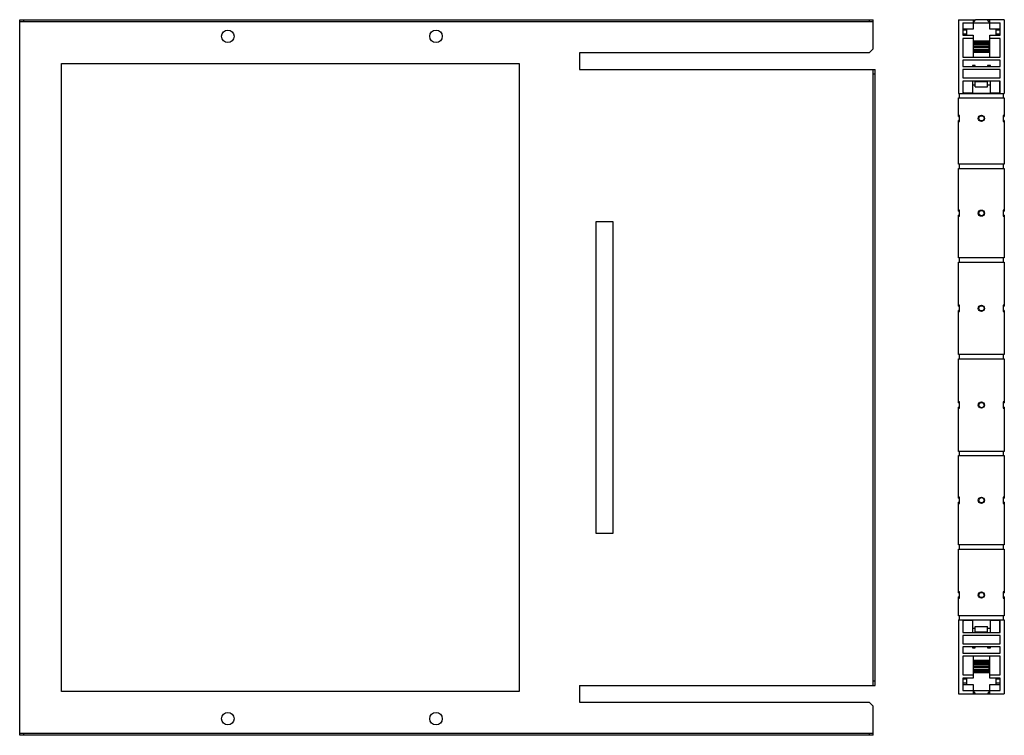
# Model space of a CAD drawing. Header units: millimetres. Extents: x 217 to 1837, y 866 to 2045.
# Tile 4 of 9: x 884 to 1357, y 866 to 1210. Entities that reach past the tile are written whole.
import ezdxf

# ---------------------------------------------------------------- set-up
doc = ezdxf.new("R2010")
doc.units = ezdxf.units.MM
doc.header["$LTSCALE"] = 188.785996
doc.layers.get('0').update_dxf_attribs({"linetype": 'CONTINUOUS'})

msp = doc.modelspace()

# ---------------------------------------------------------------- linework, layer by layer
at = {"color": 7, "linetype": 'Continuous'}
for p, q in [((884.44, 1209.66), (1294.44, 1209.66)), ((884.44, 865.66), (884.44, 1209.66)), ((1294.44, 1208.66), (884.44, 1208.66)), ((886.44, 1208.66), (886.44, 1209.66)), ((1292.44, 1209.66), (1292.44, 1208.66)), ((1294.44, 1195.66), (1294.44, 1209.66)), ((1335.44, 1209.66), (1343.58, 1209.66)), ((1335.44, 1209.66), (1335.44, 1174.16)), ((1337.44, 1208.16), (1355.44, 1208.16)), ((1337.44, 1208.16), (1337.44, 1202.16)), ((1342.44, 1209.66), (1342.44, 1205.16)), ((1342.44, 1208.16), (1343.58, 1209.66)), ((1349.29, 1209.66), (1343.58, 1209.66)), ((1350.44, 1208.16), (1349.29, 1209.66)), ((1357.44, 1209.66), (1349.3, 1209.66)), ((1350.44, 1205.16), (1350.44, 1209.66)), ((1355.44, 1202.16), (1355.44, 1208.16)), ((1357.44, 1209.66), (1357.44, 1174.16)), ((1342.44, 1205.16), (1337.44, 1205.16)), ((1339.44, 1204.66), (1337.44, 1204.66)), ((1339.44, 1202.66), (1337.44, 1202.66)), ((1337.44, 1202.16), (1342.44, 1202.16)), ((1339.44, 1202.16), (1339.44, 1205.16)), ((1342.44, 1202.16), (1342.44, 1191.66)), ((1355.44, 1205.16), (1350.44, 1205.16)), ((1350.44, 1202.16), (1355.44, 1202.16)), ((1350.44, 1191.66), (1350.44, 1202.16)), ((1353.44, 1205.16), (1353.44, 1202.16)), ((1355.44, 1204.66), (1353.44, 1204.66)), ((1355.44, 1202.66), (1353.44, 1202.66)), ((1342.44, 1200.66), (1337.44, 1200.66)), ((1337.44, 1200.66), (1337.44, 1191.66)), ((1350.19, 1199.36), (1342.69, 1199.36)), ((1342.69, 1193.96), (1342.69, 1199.36)), ((1350.19, 1199.21), (1342.69, 1199.21)), ((1350.19, 1198.96), (1342.69, 1198.96)), ((1350.19, 1198.71), (1342.69, 1198.71)), ((1350.19, 1198.46), (1342.69, 1198.46)), ((1350.19, 1198.21), (1342.69, 1198.21)), ((1350.19, 1197.96), (1342.69, 1197.96)), ((1350.19, 1197.78), (1342.69, 1197.78)), ((1342.69, 1197.05), (1350.19, 1197.05)), ((1350.19, 1193.96), (1350.19, 1199.36)), ((1355.44, 1200.66), (1350.44, 1200.66)), ((1355.44, 1191.66), (1355.44, 1200.66)), ((1292.44, 1193.66), (1153.44, 1193.66)), ((1153.44, 1193.66), (1153.44, 1185.66)), ((1292.44, 1193.66), (1294.44, 1195.66)), ((1350.19, 1196.28), (1342.69, 1196.28)), ((1342.69, 1195.54), (1350.19, 1195.54)), ((1350.19, 1195.36), (1342.69, 1195.36)), ((1350.19, 1195.11), (1342.69, 1195.11)), ((1350.19, 1194.86), (1342.69, 1194.86)), ((1350.19, 1194.61), (1342.69, 1194.61)), ((1350.19, 1194.36), (1342.69, 1194.36)), ((1350.19, 1194.11), (1342.69, 1194.11)), ((1350.19, 1193.96), (1342.69, 1193.96)), ((904.44, 1188.66), (1124.44, 1188.66)), ((904.44, 886.66), (904.44, 1188.66)), ((1124.44, 1188.66), (1124.44, 886.66)), ((1337.44, 1191.66), (1355.44, 1191.66)), ((1355.44, 1190.16), (1337.44, 1190.16)), ((1337.44, 1190.16), (1337.44, 1187.16)), ((1337.64, 1188.66), (1337.44, 1188.66)), ((1337.44, 1187.66), (1337.64, 1187.66)), ((1337.64, 1187.16), (1337.64, 1190.16)), ((1343.39, 1187.66), (1342.14, 1187.66)), ((1342.14, 1187.66), (1342.14, 1187.16)), ((1343.39, 1187.16), (1343.39, 1187.66)), ((1350.74, 1187.66), (1349.39, 1187.66)), ((1349.39, 1187.66), (1349.39, 1187.16)), ((1350.74, 1187.16), (1350.74, 1187.66)), ((1355.24, 1190.16), (1355.24, 1187.16)), ((1355.44, 1188.66), (1355.24, 1188.66)), ((1355.24, 1187.66), (1355.44, 1187.66)), ((1355.44, 1187.16), (1355.44, 1190.16)), ((1153.44, 1185.66), (1295.44, 1185.66)), ((1294.44, 889.66), (1294.44, 1185.66)), ((1294.44, 1183.66), (1295.44, 1183.66)), ((1295.44, 889.66), (1295.44, 1185.66)), ((1337.44, 1187.16), (1355.44, 1187.16)), ((1355.44, 1185.66), (1337.44, 1185.66)), ((1337.44, 1185.66), (1337.44, 1181.66)), ((1355.44, 1181.66), (1355.44, 1185.66)), ((1337.44, 1181.66), (1355.44, 1181.66)), ((1355.44, 1180.16), (1337.44, 1180.16)), ((1337.44, 1180.16), (1337.44, 1174.16)), ((1337.64, 1174.38), (1337.64, 1180.16)), ((1342.14, 1180.16), (1342.14, 1174.36)), ((1343.39, 1178.16), (1342.14, 1178.16)), ((1343.39, 1177.36), (1343.39, 1180.16)), ((1343.39, 1179.91), (1349.39, 1179.91)), ((1349.39, 1177.36), (1349.39, 1180.16)), ((1350.74, 1178.16), (1349.39, 1178.16)), ((1350.74, 1174.36), (1350.74, 1180.16)), ((1355.24, 1174.38), (1355.24, 1180.16)), ((1355.44, 1174.16), (1355.44, 1180.16)), ((1335.44, 1174.16), (1357.44, 1174.16)), ((1335.94, 1172.16), (1335.94, 1174.16)), ((1337.64, 1174.86), (1338.14, 1174.36)), ((1337.64, 1174.38), (1338.12, 1174.38)), ((1342.14, 1174.36), (1338.14, 1174.36)), ((1342.14, 1174.38), (1350.74, 1174.38)), ((1343.39, 1177.36), (1349.39, 1177.36)), ((1354.74, 1174.36), (1350.74, 1174.36)), ((1354.74, 1174.36), (1355.24, 1174.86)), ((1354.75, 1174.38), (1355.24, 1174.38)), ((1356.94, 1174.16), (1356.94, 1172.16)), ((1335.44, 1172.16), (1357.44, 1172.16)), ((1335.44, 1163.16), (1335.44, 1172.16)), ((1357.44, 1172.16), (1357.44, 1163.16)), ((1335.94, 1163.66), (1335.44, 1163.66)), ((1335.94, 1160.66), (1335.94, 1163.66)), ((1357.44, 1163.66), (1356.94, 1163.66)), ((1356.94, 1163.66), (1356.94, 1160.66)), ((1335.44, 1163.16), (1335.94, 1163.16)), ((1335.94, 1161.16), (1335.44, 1161.16)), ((1335.44, 1140.16), (1335.44, 1161.16)), ((1335.44, 1160.66), (1335.94, 1160.66)), ((1356.94, 1163.16), (1357.44, 1163.16)), ((1357.44, 1161.16), (1356.94, 1161.16)), ((1356.94, 1160.66), (1357.44, 1160.66)), ((1357.44, 1161.16), (1357.44, 1140.16)), ((1357.44, 1140.16), (1335.44, 1140.16)), ((1335.94, 1138.16), (1335.94, 1140.16)), ((1356.94, 1140.16), (1356.94, 1138.16)), ((1335.44, 1138.16), (1357.44, 1138.16)), ((1335.44, 1117.66), (1335.44, 1138.16)), ((1357.44, 1138.16), (1357.44, 1117.66)), ((1335.94, 1118.16), (1335.44, 1118.16)), ((1335.44, 1117.66), (1335.94, 1117.66)), ((1335.94, 1115.16), (1335.94, 1118.16)), ((1357.44, 1118.16), (1356.94, 1118.16)), ((1356.94, 1118.16), (1356.94, 1115.16)), ((1356.94, 1117.66), (1357.44, 1117.66)), ((1161.44, 1112.66), (1169.44, 1112.66)), ((1161.44, 962.66), (1161.44, 1112.66)), ((1169.44, 1112.66), (1169.44, 962.66)), ((1335.94, 1115.66), (1335.44, 1115.66)), ((1335.44, 1095.16), (1335.44, 1115.66)), ((1335.44, 1115.16), (1335.94, 1115.16)), ((1357.44, 1115.66), (1356.94, 1115.66)), ((1356.94, 1115.16), (1357.44, 1115.16)), ((1357.44, 1115.66), (1357.44, 1095.16)), ((1357.44, 1095.16), (1335.44, 1095.16)), ((1335.44, 1093.16), (1357.44, 1093.16)), ((1335.44, 1071.91), (1335.44, 1093.16)), ((1335.94, 1093.16), (1335.94, 1095.16)), ((1356.94, 1095.16), (1356.94, 1093.16)), ((1357.44, 1093.16), (1357.44, 1071.91)), ((1335.94, 1072.41), (1335.44, 1072.41)), ((1335.44, 1071.91), (1335.94, 1071.91)), ((1335.94, 1069.91), (1335.44, 1069.91)), ((1335.44, 1048.66), (1335.44, 1069.91)), ((1335.44, 1069.41), (1335.94, 1069.41)), ((1335.94, 1069.41), (1335.94, 1072.41)), ((1357.44, 1072.41), (1356.94, 1072.41)), ((1356.94, 1072.41), (1356.94, 1069.41)), ((1356.94, 1071.91), (1357.44, 1071.91)), ((1357.44, 1069.91), (1356.94, 1069.91)), ((1356.94, 1069.41), (1357.44, 1069.41)), ((1357.44, 1069.91), (1357.44, 1048.66)), ((1357.44, 1048.66), (1335.44, 1048.66)), ((1335.44, 1046.66), (1357.44, 1046.66)), ((1335.44, 1025.41), (1335.44, 1046.66)), ((1335.94, 1046.66), (1335.94, 1048.66)), ((1356.94, 1048.66), (1356.94, 1046.66)), ((1357.44, 1046.66), (1357.44, 1025.41)), ((1335.94, 1025.91), (1335.44, 1025.91)), ((1335.44, 1025.41), (1335.94, 1025.41)), ((1335.94, 1023.41), (1335.44, 1023.41)), ((1335.44, 1002.16), (1335.44, 1023.41)), ((1335.44, 1022.91), (1335.94, 1022.91)), ((1335.94, 1022.91), (1335.94, 1025.91)), ((1357.44, 1025.91), (1356.94, 1025.91)), ((1356.94, 1025.91), (1356.94, 1022.91)), ((1356.94, 1025.41), (1357.44, 1025.41)), ((1357.44, 1023.41), (1356.94, 1023.41)), ((1356.94, 1022.91), (1357.44, 1022.91)), ((1357.44, 1023.41), (1357.44, 1002.16)), ((1357.44, 1002.16), (1335.44, 1002.16)), ((1335.44, 1000.16), (1357.44, 1000.16)), ((1335.44, 979.66), (1335.44, 1000.16)), ((1335.94, 1000.16), (1335.94, 1002.16)), ((1356.94, 1002.16), (1356.94, 1000.16)), ((1357.44, 1000.16), (1357.44, 979.66)), ((1335.94, 980.16), (1335.44, 980.16)), ((1335.44, 979.66), (1335.94, 979.66)), ((1335.94, 977.16), (1335.94, 980.16)), ((1357.44, 980.16), (1356.94, 980.16)), ((1356.94, 980.16), (1356.94, 977.16)), ((1356.94, 979.66), (1357.44, 979.66)), ((1335.94, 977.66), (1335.44, 977.66)), ((1335.44, 957.16), (1335.44, 977.66)), ((1335.44, 977.16), (1335.94, 977.16)), ((1357.44, 977.66), (1356.94, 977.66)), ((1356.94, 977.16), (1357.44, 977.16)), ((1357.44, 977.66), (1357.44, 957.16)), ((1169.44, 962.66), (1161.44, 962.66)), ((1357.44, 957.16), (1335.44, 957.16)), ((1335.94, 955.16), (1335.94, 957.16)), ((1356.94, 957.16), (1356.94, 955.16)), ((1335.44, 955.16), (1357.44, 955.16)), ((1335.44, 934.16), (1335.44, 955.16)), ((1357.44, 955.16), (1357.44, 934.16)), ((1335.94, 934.66), (1335.44, 934.66)), ((1335.44, 934.16), (1335.94, 934.16)), ((1335.94, 932.16), (1335.44, 932.16)), ((1335.44, 923.16), (1335.44, 932.16)), ((1335.94, 931.66), (1335.94, 934.66)), ((1357.44, 934.66), (1356.94, 934.66)), ((1356.94, 934.66), (1356.94, 931.66)), ((1356.94, 934.16), (1357.44, 934.16)), ((1357.44, 932.16), (1356.94, 932.16)), ((1357.44, 932.16), (1357.44, 923.16)), ((1335.44, 931.66), (1335.94, 931.66)), ((1356.94, 931.66), (1357.44, 931.66)), ((1357.44, 923.16), (1335.44, 923.16)), ((1335.94, 921.16), (1335.94, 923.16)), ((1356.94, 923.16), (1356.94, 921.16)), ((1335.44, 921.16), (1357.44, 921.16)), ((1335.44, 921.16), (1335.44, 885.66)), ((1337.44, 921.16), (1337.44, 915.16)), ((1338.14, 920.96), (1337.64, 920.46)), ((1338.12, 920.95), (1337.64, 920.95)), ((1337.64, 915.16), (1337.64, 920.95)), ((1338.14, 920.96), (1342.14, 920.96)), ((1342.14, 920.96), (1342.14, 915.16)), ((1350.74, 920.95), (1342.14, 920.95)), ((1343.39, 917.96), (1349.39, 917.96)), ((1343.39, 915.16), (1343.39, 917.96)), ((1349.39, 915.16), (1349.39, 917.96)), ((1350.74, 920.96), (1354.74, 920.96)), ((1350.74, 915.16), (1350.74, 920.96)), ((1355.24, 920.46), (1354.74, 920.96)), ((1355.24, 920.95), (1354.75, 920.95)), ((1355.24, 915.16), (1355.24, 920.95)), ((1355.44, 915.16), (1355.44, 921.16)), ((1357.44, 921.16), (1357.44, 885.66)), ((1337.44, 915.16), (1355.44, 915.16)), ((1355.44, 913.66), (1337.44, 913.66)), ((1337.44, 913.66), (1337.44, 909.66)), ((1342.14, 917.16), (1343.39, 917.16)), ((1343.39, 915.41), (1349.39, 915.41)), ((1349.39, 917.16), (1350.74, 917.16)), ((1355.44, 909.66), (1355.44, 913.66)), ((1337.44, 909.66), (1355.44, 909.66)), ((1355.44, 908.16), (1337.44, 908.16)), ((1337.44, 908.16), (1337.44, 905.16)), ((1337.64, 905.16), (1337.64, 908.16)), ((1342.14, 908.16), (1342.14, 907.66)), ((1343.39, 907.66), (1343.39, 908.16)), ((1349.39, 908.16), (1349.39, 907.66)), ((1350.74, 907.66), (1350.74, 908.16)), ((1355.24, 908.16), (1355.24, 905.16)), ((1355.44, 905.16), (1355.44, 908.16)), ((1337.64, 907.66), (1337.44, 907.66)), ((1337.44, 906.66), (1337.64, 906.66)), ((1337.44, 905.16), (1355.44, 905.16)), ((1355.44, 903.66), (1337.44, 903.66)), ((1337.44, 903.66), (1337.44, 894.66)), ((1342.14, 907.66), (1343.39, 907.66)), ((1342.44, 903.66), (1342.44, 893.16)), ((1349.39, 907.66), (1350.74, 907.66)), ((1350.44, 893.16), (1350.44, 903.66)), ((1355.44, 907.66), (1355.24, 907.66)), ((1355.24, 906.66), (1355.44, 906.66)), ((1355.44, 894.66), (1355.44, 903.66)), ((1350.19, 901.66), (1342.69, 901.66)), ((1342.69, 895.66), (1342.69, 901.66)), ((1350.19, 901.41), (1342.69, 901.41)), ((1350.19, 901.21), (1342.69, 901.21)), ((1350.19, 900.96), (1342.69, 900.96)), ((1350.19, 900.71), (1342.69, 900.71)), ((1350.19, 900.46), (1342.69, 900.46)), ((1350.19, 900.21), (1342.69, 900.21)), ((1350.19, 899.96), (1342.69, 899.96)), ((1350.19, 899.78), (1342.69, 899.78)), ((1342.69, 899.05), (1350.19, 899.05)), ((1350.19, 895.66), (1350.19, 901.66)), ((1337.44, 894.66), (1342.44, 894.66)), ((1350.19, 898.28), (1342.69, 898.28)), ((1342.69, 897.54), (1350.19, 897.54)), ((1350.19, 897.36), (1342.69, 897.36)), ((1350.19, 897.11), (1342.69, 897.11)), ((1350.19, 896.86), (1342.69, 896.86)), ((1350.19, 896.61), (1342.69, 896.61)), ((1350.19, 896.36), (1342.69, 896.36)), ((1350.19, 896.11), (1342.69, 896.11)), ((1350.19, 895.91), (1342.69, 895.91)), ((1350.19, 895.66), (1342.69, 895.66)), ((1350.44, 894.66), (1355.44, 894.66)), ((1153.44, 889.66), (1295.44, 889.66)), ((1153.44, 889.66), (1153.44, 881.66)), ((1295.44, 891.66), (1294.44, 891.66)), ((1342.44, 893.16), (1337.44, 893.16)), ((1337.44, 893.16), (1337.44, 887.16)), ((1339.44, 892.66), (1337.44, 892.66)), ((1339.44, 890.66), (1337.44, 890.66)), ((1337.44, 890.16), (1342.44, 890.16)), ((1339.44, 890.16), (1339.44, 893.16)), ((1342.44, 890.16), (1342.44, 885.66)), ((1355.44, 893.16), (1350.44, 893.16)), ((1350.44, 890.16), (1355.44, 890.16)), ((1350.44, 885.66), (1350.44, 890.16)), ((1353.44, 893.16), (1353.44, 890.16)), ((1355.44, 892.66), (1353.44, 892.66)), ((1355.44, 890.66), (1353.44, 890.66)), ((1355.44, 887.16), (1355.44, 893.16)), ((1124.44, 886.66), (904.44, 886.66)), ((1335.44, 885.66), (1343.58, 885.66)), ((1337.44, 887.16), (1355.44, 887.16)), ((1343.58, 885.66), (1342.44, 887.16)), ((1343.58, 885.66), (1349.29, 885.66)), ((1350.44, 887.16), (1349.3, 885.66)), ((1349.3, 885.66), (1357.44, 885.66)), ((1153.44, 881.66), (1292.44, 881.66)), ((1294.44, 879.66), (1292.44, 881.66)), ((1294.44, 865.66), (1294.44, 879.66)), ((884.44, 866.66), (1294.44, 866.66)), ((1294.44, 865.66), (884.44, 865.66)), ((886.44, 865.66), (886.44, 866.66)), ((1292.44, 866.66), (1292.44, 865.66))]:
    msp.add_line(p, q, dxfattribs=at)
for centre, radius in [((984.44, 1201.66), 3), ((1084.44, 1201.66), 3), ((1346.44, 1162.24), 1.5), ((1346.44, 1162.24), 1.25), ((1346.44, 1116.66), 1.5), ((1346.44, 1116.66), 1.25), ((1346.44, 1070.91), 1.5), ((1346.44, 1070.91), 1.25), ((1346.44, 1024.41), 1.5), ((1346.44, 1024.41), 1.25), ((1346.44, 978.66), 1.5), ((1346.44, 978.66), 1.25), ((1346.44, 933.09), 1.5), ((1346.44, 933.09), 1.25), ((984.44, 873.66), 3), ((1084.44, 873.66), 3)]:
    msp.add_circle(centre, radius, dxfattribs=at)

doc.saveas('drawing.dxf')
